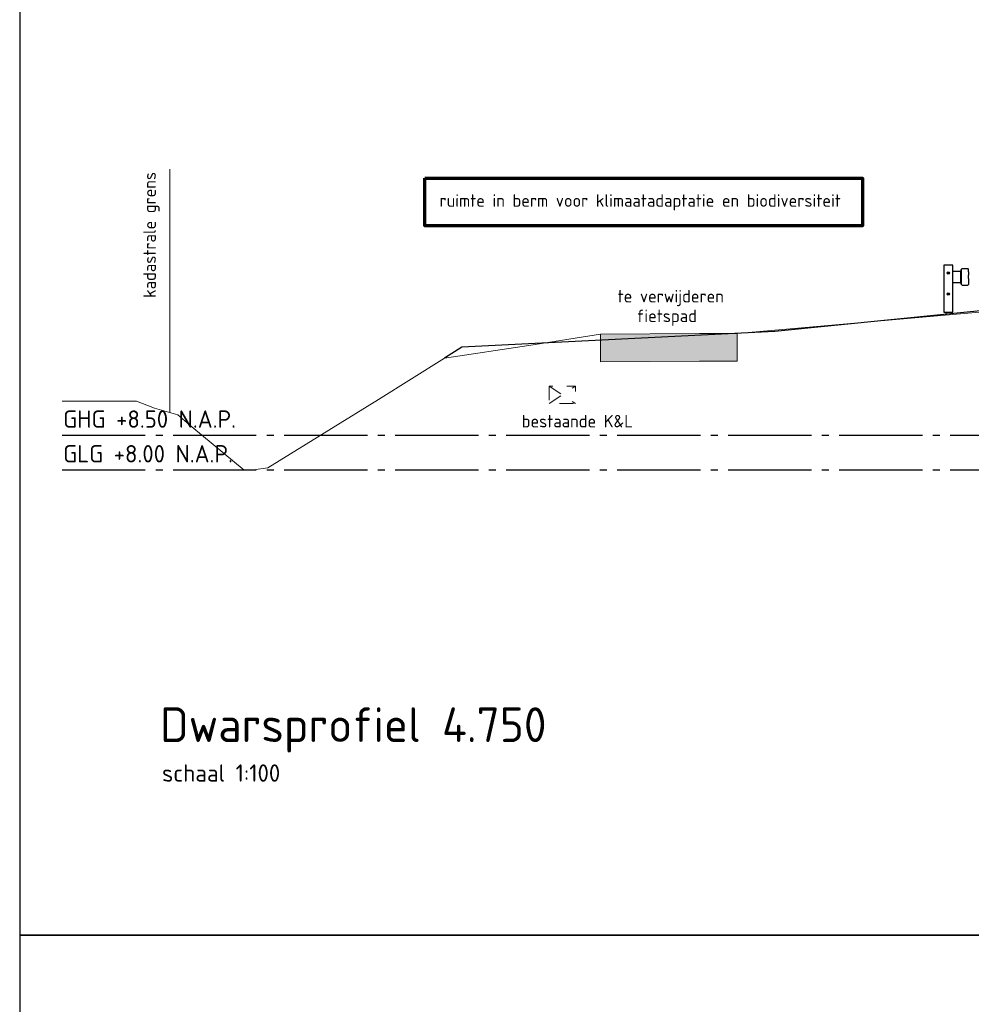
# Model space of a CAD drawing. Header units: metres. Extents: x 180716 to 180809, y 418548 to 418668.
# Tile 7 of 148: x 180716 to 180730, y 418567 to 418581. Entities that reach past the tile are written whole.
import ezdxf

# ---------------------------------------------------------------- set-up
doc = ezdxf.new("R2010")
doc.units = ezdxf.units.M
doc.linetypes.add('AL-NAP_LIJN', pattern=[15.25, 12, -1.5, 0.25, -1.5])
doc.linetypes.add('NLCS-HIDDEN', pattern=[4, 2, -2])
doc.layers.get('0').update_dxf_attribs({"color": 30, "lineweight": 0})
for name, color, linetype, lineweight in [('B-WE-GW-BERM-GD', 253, 'Continuous', 0), ('B-WE-KG-GRENS_PERCEEL-SD', 253, 'Continuous', 0), ('B-WE-KL-STROOK-GD', 8, 'NLCS-HIDDEN', 18), ('B-WE-VH-M', 253, 'Continuous', 0), ('B-WE-VH-VERHARDING_ASFALT-GD', 253, 'Continuous', 0), ('N-WE-BV-GELEIDECONSTRUCTIE-GD', 210, 'Continuous', 30), ('N-WE-GW-BERM-GD', 90, 'Continuous', 30), ('N-WE-WH-WATERPEIL_WINTERPEIL-GD', 150, 'AL-NAP_LIJN', 25), ('N-WE-WH-WATERPEIL_ZOMERPEIL-GD', 150, 'AL-NAP_LIJN', 25), ('X-XX-AL-AANKLEDING-T25', 7, 'Continuous', 25), ('X-XX-AL-AANKLEDING-T50', 7, 'Continuous', 30), ('X-XX-AL-PRINCIPEPROFIEL-T18', 1, 'Continuous', 18), ('X-XX-AL-PRINCIPEPROFIEL-T25', 6, 'Continuous', 25), ('X-XX-AL-TEKENBLAD_KADER-G', 7, 'Continuous', 70)]:
    doc.layers.add(name, color=color, linetype=linetype, lineweight=lineweight)
doc.layers.add('B-WE-VH-VERHARDING_ASFALT-AD', color=253, linetype='Continuous', lineweight=0, transparency=0.5)
doc.layers.add('X-XX-AL-HULPLIJN-GD', color=155, linetype='Continuous', lineweight=25, plot=False)
doc.styles.add('NLCS-ISO-M100-T18', font='NLCS-ISO.ttf', dxfattribs={"height": 0.18})
doc.styles.add('NLCS-ISO-M100-T25', font='NLCS-ISO.ttf', dxfattribs={"height": 0.25})
doc.styles.add('NLCS-ISO-M100-T50', font='NLCS-ISO.ttf', dxfattribs={"height": 0.5})
doc.styles.get("Standard").update_dxf_attribs({"font": 'arial.ttf'})
doc.linetypes.add('KG-KADASTRAAL', pattern='A,5.5,-2,["K",Standard,S=1.8,R=0,X=0,Y=-0.9],-2,5.5,-2,[5,NLCS.shx,S=0.75,R=0,X=0,Y=0],-2', length=19)

# ---------------------------------------------------------------- blocks, each defined once
blk = doc.blocks.new('SKG-GRENS_PERCEEL-D')
at = {"linetype": 'KG-KADASTRAAL', "ltscale": 0.15, "flags": 128}
blk.add_lwpolyline([(0, 0), (0, 3.512)], dxfattribs=at)
blk = doc.blocks.new('EURORAIL - Hout type N2-01 3m')
for p, q in [((-0.356, 0.7), (-0.356, 0.02)), ((-0.228, 0.7), (-0.356, 0.7)), ((-0.228, 0.02), (-0.228, 0.7)), ((-0.228, 0.615), (-0.107, 0.615)), ((-0.111, 0.566), (-0.111, 0.615)), ((-0.107, 0.425), (-0.107, 0.635)), ((-0.107, 0.635), (-0.1, 0.635)), ((-0.103, 0.425), (-0.103, 0.635)), ((-0.1, 0.642), (-0.092, 0.65)), ((-0.1, 0.418), (-0.1, 0.642)), ((-0.092, 0.65), (-0.008, 0.65)), ((-0.008, 0.65), (0, 0.642)), ((0, 0.605), (0, 0.642)), ((-0.107, 0.445), (-0.228, 0.445)), ((-0.111, 0.494), (-0.111, 0.566)), ((-0.111, 0.445), (-0.111, 0.494)), ((0, 0.505), (0, 0.555)), ((0, 0.455), (0, 0.418)), ((-0.107, 0.425), (-0.1, 0.425)), ((-0.1, 0.418), (-0.092, 0.41)), ((-0.092, 0.41), (-0.008, 0.41)), ((0, 0.418), (-0.008, 0.41)), ((-0.356, 0.02), (-0.228, 0.02)), ((-0.327, 0.02), (-0.327, 0)), ((-0.257, 0.02), (-0.257, 0))]:
    blk.add_line(p, q)
for points in [[(0, 0.605), (0, 0.605), (0, 0.555), (0, 0.555)], [(0, 0.505), (0, 0.505), (0, 0.455), (0, 0.455)]]:
    blk.add_lwpolyline(points)
for centre, radius in [((-0.292, 0.585), 0.016), ((-0.292, 0.585), 0.0055), ((-0.292, 0.285), 0.016), ((-0.292, 0.285), 0.0055)]:
    blk.add_circle(centre, radius)

msp = doc.modelspace()

# ---------------------------------------------------------------- hatches: boundary and pattern name
at = {"layer": 'B-WE-VH-VERHARDING_ASFALT-AD'}
h = msp.add_hatch(color=256, dxfattribs=at)
h.dxf.hatch_style = 1
h.paths.add_polyline_path([(180726.496, 418575.931), (180726.496, 418576.331), (180725.953, 418576.331), (180724.525, 418576.321), (180724.525, 418575.921), (180725.953, 418575.931)])

# ---------------------------------------------------------------- linework, layer by layer
at = {"layer": 'B-WE-GW-BERM-GD', "flags": 128}
for points in [[(180717.839, 418575.353), (180718.096, 418575.253), (180718.433, 418575.157), (180718.634, 418574.984), (180719.389, 418574.363), (180719.526, 418574.365), (180719.732, 418574.392), (180721.329, 418575.381), (180722.277, 418575.977), (180723.496, 418576.16), (180724.525, 418576.321), (180725.953, 418576.331), (180726.496, 418576.331), (180730.097, 418576.646)], [(180717.839, 418575.353), (180716.766, 418575.353)]]:
    msp.add_lwpolyline(points, dxfattribs=at)
at = {"layer": 'B-WE-KL-STROOK-GD', "ltscale": 0.1, "flags": 128}
msp.add_lwpolyline([(180723.786, 418575.572), (180723.786, 418575.322), (180724.164, 418575.322), (180724.164, 418575.572)], close=True, dxfattribs=at)
for points in [[(180723.786, 418575.572), (180724.164, 418575.322)], [(180723.786, 418575.322), (180724.164, 418575.572)]]:
    msp.add_lwpolyline(points, dxfattribs=at)
at = {"layer": 'B-WE-VH-VERHARDING_ASFALT-GD', "flags": 128}
msp.add_lwpolyline([(180726.496, 418575.931), (180726.496, 418576.331), (180725.953, 418576.331), (180724.525, 418576.321), (180724.525, 418575.921), (180725.953, 418575.931)], close=True, dxfattribs=at)
msp.add_lwpolyline([(180726.496, 418575.931), (180726.496, 418576.331), (180725.953, 418576.331), (180724.525, 418576.321), (180724.525, 418575.921), (180725.953, 418575.931)], close=True, dxfattribs=at)
at = {"layer": 'N-WE-GW-BERM-GD', "flags": 128}
msp.add_lwpolyline([(180730.381, 418576.697), (180727.039, 418576.359), (180722.528, 418576.133), (180722.277, 418575.977)], dxfattribs=at)
at = {"layer": 'N-WE-WH-WATERPEIL_WINTERPEIL-GD', "ltscale": 0.1, "flags": 128}
msp.add_lwpolyline([(180716.766, 418574.364), (180752.998, 418574.364)], dxfattribs=at)
at = {"layer": 'N-WE-WH-WATERPEIL_ZOMERPEIL-GD', "ltscale": 0.1, "flags": 128}
msp.add_lwpolyline([(180716.766, 418574.864), (180752.998, 418574.864)], dxfattribs=at)
at = {"layer": 'X-XX-AL-HULPLIJN-GD', "flags": 128}
for points in [[(180756.155, 418587.659), (180716.155, 418587.659), (180716.155, 418567.659), (180756.155, 418567.659)], [(180756.155, 418567.659), (180716.155, 418567.659), (180716.155, 418547.659), (180756.155, 418547.659)]]:
    msp.add_lwpolyline(points, close=True, dxfattribs=at)
at = {"layer": 'X-XX-AL-TEKENBLAD_KADER-G'}
msp.add_lwpolyline([(180721.996, 418578.57), (180728.304, 418578.57), (180728.304, 418577.882), (180721.996, 418577.882)], close=True, dxfattribs=at)

# ---------------------------------------------------------------- block references
at = {"layer": 'B-WE-KG-GRENS_PERCEEL-SD'}
msp.add_blockref('SKG-GRENS_PERCEEL-D', (180718.32, 418575.19), dxfattribs=at)
at = {"layer": 'N-WE-BV-GELEIDECONSTRUCTIE-GD'}
msp.add_blockref('EURORAIL - Hout type N2-01 3m', (180729.831, 418576.617), dxfattribs=at)

# ---------------------------------------------------------------- texts
at = {"layer": 'B-WE-VH-M', "insert": (180717.938, 418576.844), "char_height": 0.18, "attachment_point": 1, "rotation": 90, "style": 'NLCS-ISO-M100-T18'}
msp.add_mtext_dynamic_manual_height_columns('kadastrale grens', width=1.91658, gutter_width=12.5, heights=[0], dxfattribs=at)
at = {"layer": 'X-XX-AL-AANKLEDING-T25', "style": 'NLCS-ISO-M100-T25'}
msp.add_text('schaal 1:100', height=0.25, dxfattribs=at).set_placement((180718.206, 418569.869))
at = {"layer": 'X-XX-AL-AANKLEDING-T50', "style": 'NLCS-ISO-M100-T50'}
msp.add_text('Dwarsprofiel 4.750', height=0.5, dxfattribs=at).set_placement((180718.179, 418570.441))
at = {"layer": 'X-XX-AL-PRINCIPEPROFIEL-T18', "char_height": 0.18, "attachment_point": 3, "style": 'NLCS-ISO-M100-T18'}
for s, insert, width in [('\\pxql;ruimte in berm voor klimaatadaptatie en biodiversiteit', (180728.787, 418578.338), 6.58122), ('te verwijderen', (180726.305, 418576.959), 2.01493), ('fietspad', (180725.917, 418576.675), 2.01493), ('bestaande K&L', (180724.993, 418575.157), 2.01493)]:
    msp.add_mtext(s, dxfattribs=dict(at, insert=insert, width=width))
at = {"layer": 'X-XX-AL-PRINCIPEPROFIEL-T25', "char_height": 0.25, "width": 3.9656, "attachment_point": 1, "rotation": 0, "style": 'NLCS-ISO-M100-T25'}
for s, insert in [('GHG +8.50 N.A.P.', (180716.782, 418575.222)), ('GLG +8.00 N.A.P.', (180716.782, 418574.722))]:
    msp.add_mtext(s, dxfattribs=dict(at, insert=insert))

doc.saveas('drawing.dxf')
